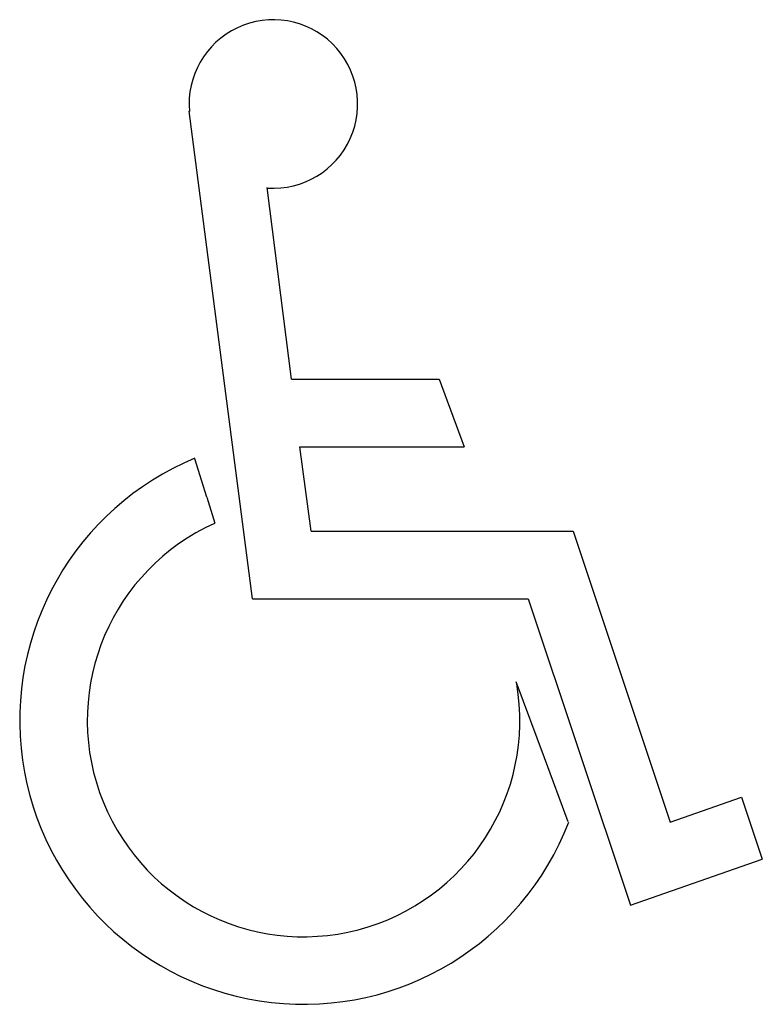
# Model space of a CAD drawing. Extents: x 1286.997 to 1287.75, y 100.557 to 101.555.
import ezdxf

# ---------------------------------------------------------------- set-up
doc = ezdxf.new("R2010")
doc.units = 0
doc.header["$LTSCALE"] = 48
doc.layers.get('0').update_dxf_attribs({"linetype": 'CONTINUOUS'})

msp = doc.modelspace()

# ---------------------------------------------------------------- linework, layer by layer
at = {"color": 0}
for p, q in [((1287.23322, 100.9683), (1287.16903, 101.46263)), ((1287.2725, 101.19092), (1287.24804, 101.38514)), ((1287.2725, 101.19092), (1287.42242, 101.19092)), ((1287.42242, 101.19092), (1287.44753, 101.12243)), ((1287.29263, 101.03679), (1287.28121, 101.12243)), ((1287.28121, 101.12243), (1287.44753, 101.12243)), ((1287.18689, 101.07115), (1287.17469, 101.11018)), ((1287.18689, 101.07115), (1287.19506, 101.045)), ((1287.29263, 101.03679), (1287.55811, 101.03679)), ((1287.55811, 101.03679), (1287.65641, 100.7419)), ((1287.23322, 100.9683), (1287.51245, 100.9683)), ((1287.51245, 100.9683), (1287.61599, 100.65768)), ((1287.52887, 100.80726), (1287.50026, 100.88431)), ((1287.55302, 100.74225), (1287.52887, 100.80726)), ((1287.65641, 100.7419), (1287.72874, 100.76716)), ((1287.72874, 100.76716), (1287.74968, 100.70437)), ((1287.61599, 100.65768), (1287.74968, 100.70437))]:
    msp.add_line(p, q, dxfattribs=at)
for centre, radius, start, end in [((1287.2543, 101.46984), 0.08539, 266.13467, 185.06412), ((1287.28489, 100.84501), 0.28767, 112.52948, 339.02954), ((1287.28489, 100.84501), 0.21918, 114.32046, 9.76749)]:
    msp.add_arc(centre, radius, start, end, dxfattribs=at)

doc.saveas('drawing.dxf')
